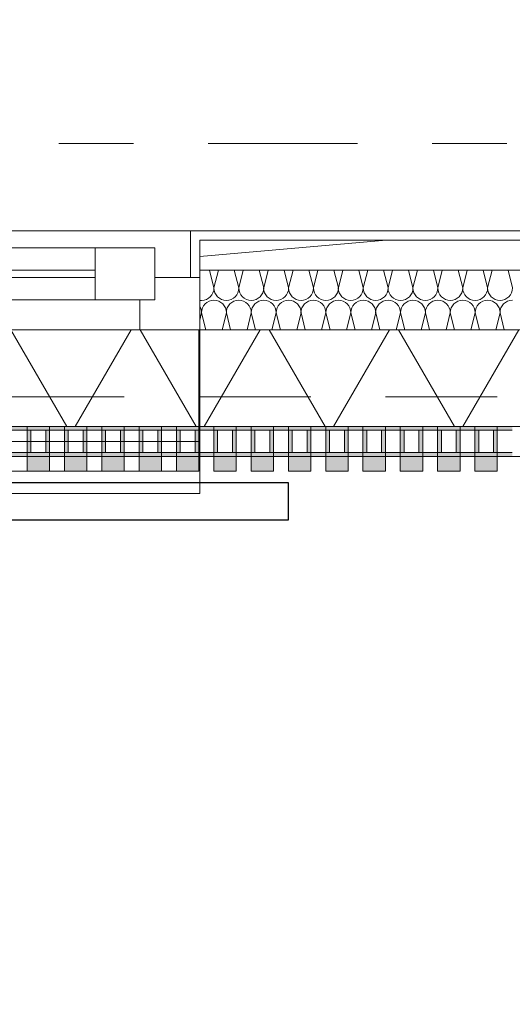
# Model space of a CAD drawing. Header units: metres. Extents: x -167 to 233, y -155 to 122.
# Tile 35 of 176: x 44.272 to 44.932, y 27.435 to 28.756. Entities that reach past the tile are written whole.
import ezdxf
from ezdxf.enums import TextEntityAlignment as Align

# ---------------------------------------------------------------- set-up
doc = ezdxf.new("R2010")
doc.units = ezdxf.units.M
doc.header["$MEASUREMENT"] = 0
doc.linetypes.add('Raster', pattern=[0.4, 0.2, -0.1, 0, -0.1])
doc.linetypes.add('Strichlinie eng', pattern=[0.23, 0.15, -0.08])
for name, color, linetype in [('10 Wand außen', 7, 'Continuous'), ('20 Decke', 7, 'Continuous'), ('40 Absturzsicherung', 7, 'Continuous'), ('50 Sanitäreinrichtung', 7, 'Continuous'), ('90 Achsraster', 7, 'Continuous'), ('94 Genehmigungsplanung Bemaßung', 7, 'Continuous')]:
    doc.layers.add(name, color=color, linetype=linetype)
doc.styles.add('ERSTELLTER_STIL_1', font='arial.ttf')
doc.styles.add('ERSTELLTER_STIL_2', font='arial.ttf')
doc.dimstyles.new('ERSTELLTER_STIL__1', dxfattribs={"dimtxt": 0.25, "dimasz": 0.19, "dimexe": 0.18, "dimexo": 0.1, "dimgap": 0, "dimtad": 1, "dimtih": 1, "dimtoh": 1, "dimzin": 0, "dimdsep": 46, "dimtxsty": 'ERSTELLTER_STIL_1', "dimblk": 'ARROWHEAD_6', "dimblk1": 'ARROWHEAD_6', "dimblk2": 'ARROWHEAD_6', "dimcen": 0.09, "dimclrd": 7, "dimclre": 7, "dimclrt": 7, "dimazin": 0, "dimtfac": 1, "dimtdec": 4, "dimtmove": 0, "dimatfit": 3, "dimfxl": 1, "dimtolj": 1, "dimtzin": 0, "dimarcsym": 0})
pattern_1 = [(0, (27236.132094, 33357.27905), (0, 0.075), [0, -0.075])]

# ---------------------------------------------------------------- blocks, each defined once
blk = doc.blocks.new('Rechteck Raster Kassetten Fassade - ACB_2')
at = {"layer": '50 Sanitäreinrichtung', "linetype": 'Continuous', "lineweight": 0, "true_color": 0x9e9e9e}
for points in [[(6.49, 0.17), (6.49, 0.19), (6.46, 0.19), (6.46, 0.17)], [(6.54, 0.17), (6.54, 0.19), (6.51, 0.19), (6.51, 0.17)], [(6.59, 0.17), (6.59, 0.19), (6.56, 0.19), (6.56, 0.17)], [(6.64, 0.17), (6.64, 0.19), (6.61, 0.19), (6.61, 0.17)], [(6.69, 0.17), (6.69, 0.19), (6.66, 0.19), (6.66, 0.17)], [(6.74, 0.17), (6.74, 0.19), (6.71, 0.19), (6.71, 0.17)], [(6.79, 0.17), (6.79, 0.19), (6.76, 0.19), (6.76, 0.17)], [(6.84, 0.17), (6.84, 0.19), (6.81, 0.19), (6.81, 0.17)], [(6.89, 0.17), (6.89, 0.19), (6.86, 0.19), (6.86, 0.17)], [(6.94, 0.17), (6.94, 0.19), (6.91, 0.19), (6.91, 0.17)], [(6.99, 0.17), (6.99, 0.19), (6.96, 0.19), (6.96, 0.17)], [(7.04, 0.17), (7.04, 0.19), (7.01, 0.19), (7.01, 0.17)], [(7.09, 0.17), (7.09, 0.19), (7.06, 0.19), (7.06, 0.17)], [(6.41, 0.13), (6.46, 0.13), (6.46, 0.135), (6.415, 0.135), (6.415, 0.165), (6.46, 0.165), (6.46, 0.17), (6.41, 0.17)], [(6.46, 0.13), (6.51, 0.13), (6.51, 0.135), (6.465, 0.135), (6.465, 0.165), (6.51, 0.165), (6.51, 0.17), (6.46, 0.17)], [(6.485, 0.165), (6.485, 0.135), (6.49, 0.135), (6.49, 0.165)], [(6.51, 0.13), (6.56, 0.13), (6.56, 0.135), (6.515, 0.135), (6.515, 0.165), (6.56, 0.165), (6.56, 0.17), (6.51, 0.17)], [(6.535, 0.165), (6.535, 0.135), (6.54, 0.135), (6.54, 0.165)], [(6.56, 0.13), (6.61, 0.13), (6.61, 0.135), (6.565, 0.135), (6.565, 0.165), (6.61, 0.165), (6.61, 0.17), (6.56, 0.17)], [(6.585, 0.165), (6.585, 0.135), (6.59, 0.135), (6.59, 0.165)], [(6.635, 0.165), (6.635, 0.135), (6.64, 0.135), (6.64, 0.165)], [(6.66, 0.165), (6.66, 0.135), (6.665, 0.135), (6.665, 0.165)], [(6.69, 0.17), (6.69, 0.165), (6.71, 0.165), (6.71, 0.17)], [(6.71, 0.13), (6.76, 0.13), (6.76, 0.135), (6.715, 0.135), (6.715, 0.165), (6.76, 0.165), (6.76, 0.17), (6.71, 0.17)], [(6.735, 0.135), (6.74, 0.135), (6.74, 0.165), (6.735, 0.165)], [(6.76, 0.13), (6.81, 0.13), (6.81, 0.135), (6.765, 0.135), (6.765, 0.165), (6.81, 0.165), (6.81, 0.17), (6.76, 0.17)], [(6.785, 0.165), (6.785, 0.135), (6.79, 0.135), (6.79, 0.165)], [(6.81, 0.13), (6.86, 0.13), (6.86, 0.135), (6.815, 0.135), (6.815, 0.165), (6.86, 0.165), (6.86, 0.17), (6.81, 0.17)], [(6.835, 0.165), (6.835, 0.135), (6.84, 0.135), (6.84, 0.165)], [(6.86, 0.13), (6.91, 0.13), (6.91, 0.135), (6.865, 0.135), (6.865, 0.165), (6.91, 0.165), (6.91, 0.17), (6.86, 0.17)], [(6.885, 0.165), (6.885, 0.135), (6.89, 0.135), (6.89, 0.165)], [(6.91, 0.13), (6.96, 0.13), (6.96, 0.135), (6.915, 0.135), (6.915, 0.165), (6.96, 0.165), (6.96, 0.17), (6.91, 0.17)], [(6.935, 0.165), (6.935, 0.135), (6.94, 0.135), (6.94, 0.165)], [(6.96, 0.13), (7.01, 0.13), (7.01, 0.135), (6.965, 0.135), (6.965, 0.165), (7.01, 0.165), (7.01, 0.17), (6.96, 0.17)], [(6.985, 0.165), (6.985, 0.135), (6.99, 0.135), (6.99, 0.165)], [(7.01, 0.13), (7.06, 0.13), (7.06, 0.135), (7.015, 0.135), (7.015, 0.165), (7.06, 0.165), (7.06, 0.17), (7.01, 0.17)], [(7.035, 0.165), (7.035, 0.135), (7.04, 0.135), (7.04, 0.165)], [(7.06, 0.13), (7.11, 0.13), (7.11, 0.135), (7.065, 0.135), (7.065, 0.165), (7.11, 0.165), (7.11, 0.17), (7.06, 0.17)], [(7.085, 0.165), (7.085, 0.135), (7.09, 0.135), (7.09, 0.165)], [(6.71, 0.135), (6.69, 0.135), (6.69, 0.13), (6.71, 0.13)]]:
    blk.add_hatch(color=253, dxfattribs=at).paths.add_polyline_path(points)
h = blk.add_hatch(color=253, dxfattribs=at)
h.paths.add_polyline_path([(6.69, 0.13), (6.69, 0.17), (6.61, 0.17), (6.61, 0.13)])
h.paths.add_polyline_path([(6.615, 0.165), (6.685, 0.165), (6.685, 0.135), (6.615, 0.135)], flags=0)
at = {"layer": '50 Sanitäreinrichtung', "linetype": 'Continuous', "lineweight": 18}
h = blk.add_hatch(dxfattribs=at)
h.set_pattern_fill('Dämmung__weich_0001', color=8, style=0, pattern_type=2)
h.set_pattern_definition([(60, (0, 0), (-0.1299038, 0.075), []), (120, (0, 0), (0.1299038, 0.075), [])])
h.paths.add_polyline_path([(0, 0), (20.25, 0), (20.38, 0.13), (0, 0.13)])
at = {"layer": '50 Sanitäreinrichtung', "color": 251, "linetype": 'Continuous', "lineweight": 18, "true_color": 0x5f5f5f}
for p, q in [((6.69, 0.19), (5.68, 0.19)), ((6.49, 0.19), (6.46, 0.19)), ((6.46, 0.19), (6.46, 0.17)), ((6.49, 0.19), (6.46, 0.19)), ((6.46, 0.19), (6.46, 0.17)), ((6.49, 0.19), (6.49, 0.17)), ((6.49, 0.19), (6.49, 0.17)), ((6.54, 0.19), (6.51, 0.19)), ((6.51, 0.19), (6.51, 0.17)), ((6.54, 0.19), (6.51, 0.19)), ((6.51, 0.19), (6.51, 0.17)), ((6.54, 0.19), (6.54, 0.17)), ((6.54, 0.19), (6.54, 0.17)), ((6.59, 0.19), (6.56, 0.19)), ((6.56, 0.19), (6.56, 0.17)), ((6.59, 0.19), (6.56, 0.19)), ((6.56, 0.19), (6.56, 0.17)), ((6.59, 0.19), (6.59, 0.17)), ((6.59, 0.19), (6.59, 0.17)), ((6.64, 0.19), (6.61, 0.19)), ((6.61, 0.19), (6.61, 0.17)), ((6.64, 0.19), (6.61, 0.19)), ((6.61, 0.19), (6.61, 0.17)), ((6.64, 0.19), (6.64, 0.17)), ((6.64, 0.19), (6.64, 0.17)), ((6.69, 0.19), (6.66, 0.19)), ((6.66, 0.19), (6.66, 0.17)), ((6.69, 0.19), (6.66, 0.19)), ((6.66, 0.19), (6.66, 0.17)), ((6.69, 0.19), (6.69, 0.17)), ((6.69, 0.19), (6.69, 0.17)), ((6.69, 0), (6.69, 0.19)), ((6.74, 0.19), (6.71, 0.19)), ((6.71, 0.19), (6.71, 0.17)), ((6.74, 0.19), (6.71, 0.19)), ((6.71, 0.19), (6.71, 0.17)), ((6.74, 0.19), (6.74, 0.17)), ((6.74, 0.19), (6.74, 0.17)), ((6.79, 0.19), (6.76, 0.19)), ((6.76, 0.19), (6.76, 0.17)), ((6.79, 0.19), (6.76, 0.19)), ((6.76, 0.19), (6.76, 0.17)), ((6.79, 0.19), (6.79, 0.17)), ((6.79, 0.19), (6.79, 0.17)), ((6.84, 0.19), (6.81, 0.19)), ((6.81, 0.19), (6.81, 0.17)), ((6.84, 0.19), (6.81, 0.19)), ((6.81, 0.19), (6.81, 0.17)), ((6.84, 0.19), (6.84, 0.17)), ((6.84, 0.19), (6.84, 0.17)), ((6.89, 0.19), (6.86, 0.19)), ((6.86, 0.19), (6.86, 0.17)), ((6.89, 0.19), (6.86, 0.19)), ((6.86, 0.19), (6.86, 0.17)), ((6.89, 0.19), (6.89, 0.17)), ((6.89, 0.19), (6.89, 0.17)), ((6.94, 0.19), (6.91, 0.19)), ((6.91, 0.19), (6.91, 0.17)), ((6.94, 0.19), (6.91, 0.19)), ((6.91, 0.19), (6.91, 0.17)), ((6.94, 0.19), (6.94, 0.17)), ((6.94, 0.19), (6.94, 0.17)), ((6.99, 0.19), (6.96, 0.19)), ((6.96, 0.19), (6.96, 0.17)), ((6.99, 0.19), (6.96, 0.19)), ((6.96, 0.19), (6.96, 0.17)), ((6.99, 0.19), (6.99, 0.17)), ((6.99, 0.19), (6.99, 0.17)), ((7.04, 0.19), (7.01, 0.19)), ((7.01, 0.19), (7.01, 0.17)), ((7.04, 0.19), (7.01, 0.19)), ((7.01, 0.19), (7.01, 0.17)), ((7.04, 0.19), (7.04, 0.17)), ((7.04, 0.19), (7.04, 0.17)), ((7.09, 0.19), (7.06, 0.19)), ((7.06, 0.19), (7.06, 0.17)), ((7.09, 0.19), (7.06, 0.19)), ((7.06, 0.19), (7.06, 0.17)), ((7.09, 0.19), (7.09, 0.17)), ((7.09, 0.19), (7.09, 0.17)), ((6.49, 0.17), (6.41, 0.17)), ((6.49, 0.17), (6.41, 0.17)), ((6.46, 0.165), (6.44, 0.165)), ((6.46, 0.165), (6.44, 0.165)), ((6.54, 0.17), (6.46, 0.17)), ((6.46, 0.17), (6.46, 0.165)), ((6.54, 0.17), (6.46, 0.17)), ((6.46, 0.17), (6.46, 0.165)), ((6.49, 0.17), (6.46, 0.17)), ((6.49, 0.17), (6.46, 0.17)), ((6.465, 0.165), (6.46, 0.165)), ((6.46, 0.165), (6.46, 0.135)), ((6.465, 0.165), (6.46, 0.165)), ((6.46, 0.165), (6.46, 0.135)), ((6.485, 0.165), (6.465, 0.165)), ((6.465, 0.165), (6.465, 0.135)), ((6.485, 0.165), (6.465, 0.165)), ((6.485, 0.165), (6.465, 0.165)), ((6.465, 0.165), (6.465, 0.135)), ((6.485, 0.165), (6.465, 0.165)), ((6.485, 0.165), (6.485, 0.135)), ((6.49, 0.165), (6.485, 0.165)), ((6.485, 0.165), (6.485, 0.135)), ((6.49, 0.165), (6.485, 0.165)), ((6.49, 0.17), (6.49, 0.165)), ((6.49, 0.17), (6.49, 0.165)), ((6.49, 0.165), (6.49, 0.135)), ((6.51, 0.165), (6.49, 0.165)), ((6.49, 0.165), (6.49, 0.135)), ((6.51, 0.165), (6.49, 0.165)), ((6.59, 0.17), (6.51, 0.17)), ((6.51, 0.17), (6.51, 0.165)), ((6.59, 0.17), (6.51, 0.17)), ((6.51, 0.17), (6.51, 0.165)), ((6.54, 0.17), (6.51, 0.17)), ((6.54, 0.17), (6.51, 0.17)), ((6.515, 0.165), (6.51, 0.165)), ((6.51, 0.165), (6.51, 0.135)), ((6.515, 0.165), (6.51, 0.165)), ((6.51, 0.165), (6.51, 0.135)), ((6.535, 0.165), (6.515, 0.165)), ((6.515, 0.165), (6.515, 0.135)), ((6.535, 0.165), (6.515, 0.165)), ((6.535, 0.165), (6.515, 0.165)), ((6.515, 0.165), (6.515, 0.135)), ((6.535, 0.165), (6.515, 0.165)), ((6.535, 0.165), (6.535, 0.135)), ((6.54, 0.165), (6.535, 0.165)), ((6.535, 0.165), (6.535, 0.135)), ((6.54, 0.165), (6.535, 0.165)), ((6.54, 0.17), (6.54, 0.165)), ((6.54, 0.17), (6.54, 0.165)), ((6.54, 0.165), (6.54, 0.135)), ((6.56, 0.165), (6.54, 0.165)), ((6.54, 0.165), (6.54, 0.135)), ((6.56, 0.165), (6.54, 0.165)), ((6.64, 0.17), (6.56, 0.17)), ((6.56, 0.17), (6.56, 0.165)), ((6.64, 0.17), (6.56, 0.17)), ((6.56, 0.17), (6.56, 0.165)), ((6.59, 0.17), (6.56, 0.17)), ((6.59, 0.17), (6.56, 0.17)), ((6.565, 0.165), (6.56, 0.165)), ((6.56, 0.165), (6.56, 0.135)), ((6.565, 0.165), (6.56, 0.165)), ((6.56, 0.165), (6.56, 0.135)), ((6.585, 0.165), (6.565, 0.165)), ((6.565, 0.165), (6.565, 0.135)), ((6.585, 0.165), (6.565, 0.165)), ((6.585, 0.165), (6.565, 0.165)), ((6.565, 0.165), (6.565, 0.135)), ((6.585, 0.165), (6.565, 0.165)), ((6.585, 0.165), (6.585, 0.135)), ((6.59, 0.165), (6.585, 0.165)), ((6.585, 0.165), (6.585, 0.135)), ((6.59, 0.165), (6.585, 0.165)), ((6.59, 0.17), (6.59, 0.165)), ((6.59, 0.17), (6.59, 0.165)), ((6.59, 0.165), (6.59, 0.135)), ((6.61, 0.165), (6.59, 0.165)), ((6.59, 0.165), (6.59, 0.135)), ((6.61, 0.165), (6.59, 0.165)), ((6.69, 0.17), (6.61, 0.17)), ((6.61, 0.17), (6.61, 0.165)), ((6.69, 0.17), (6.61, 0.17)), ((6.61, 0.17), (6.61, 0.165)), ((6.64, 0.17), (6.61, 0.17)), ((6.64, 0.17), (6.61, 0.17)), ((6.615, 0.165), (6.61, 0.165)), ((6.61, 0.165), (6.61, 0.135)), ((6.615, 0.165), (6.61, 0.165)), ((6.61, 0.165), (6.61, 0.135)), ((6.635, 0.165), (6.615, 0.165)), ((6.615, 0.165), (6.615, 0.135)), ((6.635, 0.165), (6.615, 0.165)), ((6.635, 0.165), (6.615, 0.165)), ((6.615, 0.165), (6.615, 0.135)), ((6.635, 0.165), (6.615, 0.165)), ((6.635, 0.165), (6.635, 0.135)), ((6.64, 0.165), (6.635, 0.165)), ((6.635, 0.165), (6.635, 0.135)), ((6.64, 0.165), (6.635, 0.165)), ((6.64, 0.17), (6.64, 0.165)), ((6.64, 0.17), (6.64, 0.165)), ((6.64, 0.165), (6.64, 0.135)), ((6.66, 0.165), (6.64, 0.165)), ((6.64, 0.165), (6.64, 0.135)), ((6.66, 0.165), (6.64, 0.165)), ((6.74, 0.17), (6.66, 0.17)), ((6.66, 0.17), (6.66, 0.165)), ((6.74, 0.17), (6.66, 0.17)), ((6.66, 0.17), (6.66, 0.165)), ((6.69, 0.17), (6.66, 0.17)), ((6.69, 0.17), (6.66, 0.17)), ((6.66, 0.165), (6.66, 0.135)), ((6.665, 0.165), (6.66, 0.165)), ((6.66, 0.165), (6.66, 0.135)), ((6.665, 0.165), (6.66, 0.165)), ((6.665, 0.165), (6.665, 0.135)), ((6.685, 0.165), (6.665, 0.165)), ((6.685, 0.165), (6.665, 0.165)), ((6.665, 0.165), (6.665, 0.135)), ((6.685, 0.165), (6.665, 0.165)), ((6.685, 0.165), (6.665, 0.165)), ((6.69, 0.165), (6.685, 0.165)), ((6.685, 0.165), (6.685, 0.135)), ((6.69, 0.165), (6.685, 0.165)), ((6.685, 0.165), (6.685, 0.135)), ((6.69, 0.17), (6.69, 0.165)), ((6.69, 0.17), (6.69, 0.165)), ((6.71, 0.165), (6.69, 0.165)), ((6.69, 0.165), (6.69, 0.135)), ((6.71, 0.165), (6.69, 0.165)), ((6.69, 0.165), (6.69, 0.135)), ((6.79, 0.17), (6.71, 0.17)), ((6.71, 0.17), (6.71, 0.165)), ((6.79, 0.17), (6.71, 0.17)), ((6.71, 0.17), (6.71, 0.165)), ((6.74, 0.17), (6.71, 0.17)), ((6.74, 0.17), (6.71, 0.17)), ((6.715, 0.165), (6.71, 0.165)), ((6.71, 0.165), (6.71, 0.135)), ((6.715, 0.165), (6.71, 0.165)), ((6.71, 0.165), (6.71, 0.135)), ((6.735, 0.165), (6.715, 0.165)), ((6.715, 0.165), (6.715, 0.135)), ((6.735, 0.165), (6.715, 0.165)), ((6.735, 0.165), (6.715, 0.165)), ((6.715, 0.165), (6.715, 0.135)), ((6.735, 0.165), (6.715, 0.165)), ((6.735, 0.165), (6.735, 0.135)), ((6.74, 0.165), (6.735, 0.165)), ((6.735, 0.165), (6.735, 0.135)), ((6.74, 0.165), (6.735, 0.165)), ((6.74, 0.17), (6.74, 0.165)), ((6.74, 0.17), (6.74, 0.165)), ((6.74, 0.165), (6.74, 0.135)), ((6.76, 0.165), (6.74, 0.165)), ((6.74, 0.165), (6.74, 0.135)), ((6.76, 0.165), (6.74, 0.165)), ((6.84, 0.17), (6.76, 0.17)), ((6.76, 0.17), (6.76, 0.165)), ((6.84, 0.17), (6.76, 0.17)), ((6.76, 0.17), (6.76, 0.165)), ((6.79, 0.17), (6.76, 0.17)), ((6.79, 0.17), (6.76, 0.17)), ((6.765, 0.165), (6.76, 0.165)), ((6.76, 0.165), (6.76, 0.135)), ((6.765, 0.165), (6.76, 0.165)), ((6.76, 0.165), (6.76, 0.135)), ((6.785, 0.165), (6.765, 0.165)), ((6.765, 0.165), (6.765, 0.135)), ((6.785, 0.165), (6.765, 0.165)), ((6.785, 0.165), (6.765, 0.165)), ((6.765, 0.165), (6.765, 0.135)), ((6.785, 0.165), (6.765, 0.165)), ((6.785, 0.165), (6.785, 0.135)), ((6.79, 0.165), (6.785, 0.165)), ((6.785, 0.165), (6.785, 0.135)), ((6.79, 0.165), (6.785, 0.165)), ((6.79, 0.17), (6.79, 0.165)), ((6.79, 0.17), (6.79, 0.165)), ((6.79, 0.165), (6.79, 0.135)), ((6.81, 0.165), (6.79, 0.165)), ((6.79, 0.165), (6.79, 0.135)), ((6.81, 0.165), (6.79, 0.165)), ((6.89, 0.17), (6.81, 0.17)), ((6.81, 0.17), (6.81, 0.165)), ((6.89, 0.17), (6.81, 0.17)), ((6.81, 0.17), (6.81, 0.165)), ((6.84, 0.17), (6.81, 0.17)), ((6.84, 0.17), (6.81, 0.17)), ((6.815, 0.165), (6.81, 0.165)), ((6.81, 0.165), (6.81, 0.135)), ((6.815, 0.165), (6.81, 0.165)), ((6.81, 0.165), (6.81, 0.135)), ((6.835, 0.165), (6.815, 0.165)), ((6.815, 0.165), (6.815, 0.135)), ((6.835, 0.165), (6.815, 0.165)), ((6.835, 0.165), (6.815, 0.165)), ((6.815, 0.165), (6.815, 0.135)), ((6.835, 0.165), (6.815, 0.165)), ((6.835, 0.165), (6.835, 0.135)), ((6.84, 0.165), (6.835, 0.165)), ((6.835, 0.165), (6.835, 0.135)), ((6.84, 0.165), (6.835, 0.165)), ((6.84, 0.17), (6.84, 0.165)), ((6.84, 0.17), (6.84, 0.165)), ((6.84, 0.165), (6.84, 0.135)), ((6.86, 0.165), (6.84, 0.165)), ((6.84, 0.165), (6.84, 0.135)), ((6.86, 0.165), (6.84, 0.165)), ((6.94, 0.17), (6.86, 0.17)), ((6.86, 0.17), (6.86, 0.165)), ((6.94, 0.17), (6.86, 0.17)), ((6.86, 0.17), (6.86, 0.165)), ((6.89, 0.17), (6.86, 0.17)), ((6.89, 0.17), (6.86, 0.17)), ((6.865, 0.165), (6.86, 0.165)), ((6.86, 0.165), (6.86, 0.135)), ((6.865, 0.165), (6.86, 0.165)), ((6.86, 0.165), (6.86, 0.135)), ((6.885, 0.165), (6.865, 0.165)), ((6.865, 0.165), (6.865, 0.135)), ((6.885, 0.165), (6.865, 0.165)), ((6.885, 0.165), (6.865, 0.165)), ((6.865, 0.165), (6.865, 0.135)), ((6.885, 0.165), (6.865, 0.165)), ((6.885, 0.165), (6.885, 0.135)), ((6.89, 0.165), (6.885, 0.165)), ((6.885, 0.165), (6.885, 0.135)), ((6.89, 0.165), (6.885, 0.165)), ((6.89, 0.17), (6.89, 0.165)), ((6.89, 0.17), (6.89, 0.165)), ((6.89, 0.165), (6.89, 0.135)), ((6.91, 0.165), (6.89, 0.165)), ((6.89, 0.165), (6.89, 0.135)), ((6.91, 0.165), (6.89, 0.165)), ((6.99, 0.17), (6.91, 0.17)), ((6.91, 0.17), (6.91, 0.165)), ((6.99, 0.17), (6.91, 0.17)), ((6.91, 0.17), (6.91, 0.165)), ((6.94, 0.17), (6.91, 0.17)), ((6.94, 0.17), (6.91, 0.17)), ((6.915, 0.165), (6.91, 0.165)), ((6.91, 0.165), (6.91, 0.135)), ((6.915, 0.165), (6.91, 0.165)), ((6.91, 0.165), (6.91, 0.135)), ((6.935, 0.165), (6.915, 0.165)), ((6.915, 0.165), (6.915, 0.135)), ((6.935, 0.165), (6.915, 0.165)), ((6.935, 0.165), (6.915, 0.165)), ((6.915, 0.165), (6.915, 0.135)), ((6.935, 0.165), (6.915, 0.165)), ((6.935, 0.165), (6.935, 0.135)), ((6.94, 0.165), (6.935, 0.165)), ((6.935, 0.165), (6.935, 0.135)), ((6.94, 0.165), (6.935, 0.165)), ((6.94, 0.17), (6.94, 0.165)), ((6.94, 0.17), (6.94, 0.165)), ((6.94, 0.165), (6.94, 0.135)), ((6.96, 0.165), (6.94, 0.165)), ((6.94, 0.165), (6.94, 0.135)), ((6.96, 0.165), (6.94, 0.165)), ((7.04, 0.17), (6.96, 0.17)), ((6.96, 0.17), (6.96, 0.165)), ((7.04, 0.17), (6.96, 0.17)), ((6.96, 0.17), (6.96, 0.165)), ((6.99, 0.17), (6.96, 0.17)), ((6.99, 0.17), (6.96, 0.17)), ((6.965, 0.165), (6.96, 0.165)), ((6.96, 0.165), (6.96, 0.135)), ((6.965, 0.165), (6.96, 0.165)), ((6.96, 0.165), (6.96, 0.135)), ((6.985, 0.165), (6.965, 0.165)), ((6.965, 0.165), (6.965, 0.135)), ((6.985, 0.165), (6.965, 0.165)), ((6.985, 0.165), (6.965, 0.165)), ((6.965, 0.165), (6.965, 0.135)), ((6.985, 0.165), (6.965, 0.165)), ((6.985, 0.165), (6.985, 0.135)), ((6.99, 0.165), (6.985, 0.165)), ((6.985, 0.165), (6.985, 0.135)), ((6.99, 0.165), (6.985, 0.165)), ((6.99, 0.17), (6.99, 0.165)), ((6.99, 0.17), (6.99, 0.165)), ((6.99, 0.165), (6.99, 0.135)), ((7.01, 0.165), (6.99, 0.165)), ((6.99, 0.165), (6.99, 0.135)), ((7.01, 0.165), (6.99, 0.165)), ((7.09, 0.17), (7.01, 0.17)), ((7.01, 0.17), (7.01, 0.165)), ((7.09, 0.17), (7.01, 0.17)), ((7.01, 0.17), (7.01, 0.165)), ((7.04, 0.17), (7.01, 0.17)), ((7.04, 0.17), (7.01, 0.17)), ((7.015, 0.165), (7.01, 0.165)), ((7.01, 0.165), (7.01, 0.135)), ((7.015, 0.165), (7.01, 0.165)), ((7.01, 0.165), (7.01, 0.135)), ((7.035, 0.165), (7.015, 0.165)), ((7.015, 0.165), (7.015, 0.135)), ((7.035, 0.165), (7.015, 0.165)), ((7.035, 0.165), (7.015, 0.165)), ((7.015, 0.165), (7.015, 0.135)), ((7.035, 0.165), (7.015, 0.165)), ((7.035, 0.165), (7.035, 0.135)), ((7.04, 0.165), (7.035, 0.165)), ((7.035, 0.165), (7.035, 0.135)), ((7.04, 0.165), (7.035, 0.165)), ((7.04, 0.17), (7.04, 0.165)), ((7.04, 0.17), (7.04, 0.165)), ((7.04, 0.165), (7.04, 0.135)), ((7.06, 0.165), (7.04, 0.165)), ((7.04, 0.165), (7.04, 0.135)), ((7.06, 0.165), (7.04, 0.165)), ((7.14, 0.17), (7.06, 0.17)), ((7.06, 0.17), (7.06, 0.165)), ((7.14, 0.17), (7.06, 0.17)), ((7.06, 0.17), (7.06, 0.165)), ((7.09, 0.17), (7.06, 0.17)), ((7.09, 0.17), (7.06, 0.17)), ((7.065, 0.165), (7.06, 0.165)), ((7.06, 0.165), (7.06, 0.135)), ((7.065, 0.165), (7.06, 0.165)), ((7.06, 0.165), (7.06, 0.135)), ((7.085, 0.165), (7.065, 0.165)), ((7.065, 0.165), (7.065, 0.135)), ((7.085, 0.165), (7.065, 0.165)), ((7.085, 0.165), (7.065, 0.165)), ((7.065, 0.165), (7.065, 0.135)), ((7.085, 0.165), (7.065, 0.165)), ((7.085, 0.165), (7.085, 0.135)), ((7.09, 0.165), (7.085, 0.165)), ((7.085, 0.165), (7.085, 0.135)), ((7.09, 0.165), (7.085, 0.165)), ((7.09, 0.17), (7.09, 0.165)), ((7.09, 0.17), (7.09, 0.165)), ((7.09, 0.165), (7.09, 0.135)), ((7.11, 0.165), (7.09, 0.165)), ((7.09, 0.165), (7.09, 0.135)), ((7.11, 0.165), (7.09, 0.165)), ((6.46, 0.135), (6.44, 0.135)), ((6.46, 0.135), (6.44, 0.135)), ((6.465, 0.135), (6.46, 0.135)), ((6.46, 0.135), (6.46, 0.13)), ((6.465, 0.135), (6.46, 0.135)), ((6.46, 0.135), (6.46, 0.13)), ((6.485, 0.135), (6.465, 0.135)), ((6.485, 0.135), (6.465, 0.135)), ((6.485, 0.135), (6.465, 0.135)), ((6.485, 0.135), (6.465, 0.135)), ((6.49, 0.135), (6.485, 0.135)), ((6.49, 0.135), (6.485, 0.135)), ((6.49, 0.135), (6.49, 0.13)), ((6.51, 0.135), (6.49, 0.135)), ((6.49, 0.135), (6.49, 0.13)), ((6.51, 0.135), (6.49, 0.135)), ((6.515, 0.135), (6.51, 0.135)), ((6.51, 0.135), (6.51, 0.13)), ((6.515, 0.135), (6.51, 0.135)), ((6.51, 0.135), (6.51, 0.13)), ((6.535, 0.135), (6.515, 0.135)), ((6.535, 0.135), (6.515, 0.135)), ((6.535, 0.135), (6.515, 0.135)), ((6.535, 0.135), (6.515, 0.135)), ((6.54, 0.135), (6.535, 0.135)), ((6.54, 0.135), (6.535, 0.135)), ((6.54, 0.135), (6.54, 0.13)), ((6.56, 0.135), (6.54, 0.135)), ((6.54, 0.135), (6.54, 0.13)), ((6.56, 0.135), (6.54, 0.135)), ((6.565, 0.135), (6.56, 0.135)), ((6.56, 0.135), (6.56, 0.13)), ((6.565, 0.135), (6.56, 0.135)), ((6.56, 0.135), (6.56, 0.13)), ((6.585, 0.135), (6.565, 0.135)), ((6.585, 0.135), (6.565, 0.135)), ((6.585, 0.135), (6.565, 0.135)), ((6.585, 0.135), (6.565, 0.135)), ((6.59, 0.135), (6.585, 0.135)), ((6.59, 0.135), (6.585, 0.135)), ((6.59, 0.135), (6.59, 0.13)), ((6.61, 0.135), (6.59, 0.135)), ((6.59, 0.135), (6.59, 0.13)), ((6.61, 0.135), (6.59, 0.135)), ((6.615, 0.135), (6.61, 0.135)), ((6.61, 0.135), (6.61, 0.13)), ((6.615, 0.135), (6.61, 0.135)), ((6.61, 0.135), (6.61, 0.13)), ((6.635, 0.135), (6.615, 0.135)), ((6.635, 0.135), (6.615, 0.135)), ((6.635, 0.135), (6.615, 0.135)), ((6.635, 0.135), (6.615, 0.135)), ((6.64, 0.135), (6.635, 0.135)), ((6.64, 0.135), (6.635, 0.135)), ((6.64, 0.135), (6.64, 0.13)), ((6.66, 0.135), (6.64, 0.135)), ((6.64, 0.135), (6.64, 0.13)), ((6.66, 0.135), (6.64, 0.135)), ((6.66, 0.135), (6.66, 0.13)), ((6.665, 0.135), (6.66, 0.135)), ((6.66, 0.135), (6.66, 0.13)), ((6.665, 0.135), (6.66, 0.135)), ((6.685, 0.135), (6.665, 0.135)), ((6.685, 0.135), (6.665, 0.135)), ((6.685, 0.135), (6.665, 0.135)), ((6.685, 0.135), (6.665, 0.135)), ((6.69, 0.135), (6.685, 0.135)), ((6.69, 0.135), (6.685, 0.135)), ((6.71, 0.135), (6.69, 0.135)), ((6.69, 0.135), (6.69, 0.13)), ((6.71, 0.135), (6.69, 0.135)), ((6.69, 0.135), (6.69, 0.13)), ((6.715, 0.135), (6.71, 0.135)), ((6.71, 0.135), (6.71, 0.13)), ((6.715, 0.135), (6.71, 0.135)), ((6.71, 0.135), (6.71, 0.13)), ((6.735, 0.135), (6.715, 0.135)), ((6.735, 0.135), (6.715, 0.135)), ((6.735, 0.135), (6.715, 0.135)), ((6.735, 0.135), (6.715, 0.135)), ((6.74, 0.135), (6.735, 0.135)), ((6.74, 0.135), (6.735, 0.135)), ((6.74, 0.135), (6.74, 0.13)), ((6.76, 0.135), (6.74, 0.135)), ((6.74, 0.135), (6.74, 0.13)), ((6.76, 0.135), (6.74, 0.135)), ((6.765, 0.135), (6.76, 0.135)), ((6.76, 0.135), (6.76, 0.13)), ((6.765, 0.135), (6.76, 0.135)), ((6.76, 0.135), (6.76, 0.13)), ((6.785, 0.135), (6.765, 0.135)), ((6.785, 0.135), (6.765, 0.135)), ((6.785, 0.135), (6.765, 0.135)), ((6.785, 0.135), (6.765, 0.135)), ((6.79, 0.135), (6.785, 0.135)), ((6.79, 0.135), (6.785, 0.135)), ((6.79, 0.135), (6.79, 0.13)), ((6.81, 0.135), (6.79, 0.135)), ((6.79, 0.135), (6.79, 0.13)), ((6.81, 0.135), (6.79, 0.135)), ((6.815, 0.135), (6.81, 0.135)), ((6.81, 0.135), (6.81, 0.13)), ((6.815, 0.135), (6.81, 0.135)), ((6.81, 0.135), (6.81, 0.13)), ((6.835, 0.135), (6.815, 0.135)), ((6.835, 0.135), (6.815, 0.135)), ((6.835, 0.135), (6.815, 0.135)), ((6.835, 0.135), (6.815, 0.135)), ((6.84, 0.135), (6.835, 0.135)), ((6.84, 0.135), (6.835, 0.135)), ((6.84, 0.135), (6.84, 0.13)), ((6.86, 0.135), (6.84, 0.135)), ((6.84, 0.135), (6.84, 0.13)), ((6.86, 0.135), (6.84, 0.135)), ((6.865, 0.135), (6.86, 0.135)), ((6.86, 0.135), (6.86, 0.13)), ((6.865, 0.135), (6.86, 0.135)), ((6.86, 0.135), (6.86, 0.13)), ((6.885, 0.135), (6.865, 0.135)), ((6.885, 0.135), (6.865, 0.135)), ((6.885, 0.135), (6.865, 0.135)), ((6.885, 0.135), (6.865, 0.135)), ((6.89, 0.135), (6.885, 0.135)), ((6.89, 0.135), (6.885, 0.135)), ((6.89, 0.135), (6.89, 0.13)), ((6.91, 0.135), (6.89, 0.135)), ((6.89, 0.135), (6.89, 0.13)), ((6.91, 0.135), (6.89, 0.135)), ((6.915, 0.135), (6.91, 0.135)), ((6.91, 0.135), (6.91, 0.13)), ((6.915, 0.135), (6.91, 0.135)), ((6.91, 0.135), (6.91, 0.13)), ((6.935, 0.135), (6.915, 0.135)), ((6.935, 0.135), (6.915, 0.135)), ((6.935, 0.135), (6.915, 0.135)), ((6.935, 0.135), (6.915, 0.135)), ((6.94, 0.135), (6.935, 0.135)), ((6.94, 0.135), (6.935, 0.135)), ((6.94, 0.135), (6.94, 0.13)), ((6.96, 0.135), (6.94, 0.135)), ((6.94, 0.135), (6.94, 0.13)), ((6.96, 0.135), (6.94, 0.135)), ((6.965, 0.135), (6.96, 0.135)), ((6.96, 0.135), (6.96, 0.13)), ((6.965, 0.135), (6.96, 0.135)), ((6.96, 0.135), (6.96, 0.13)), ((6.985, 0.135), (6.965, 0.135)), ((6.985, 0.135), (6.965, 0.135)), ((6.985, 0.135), (6.965, 0.135)), ((6.985, 0.135), (6.965, 0.135)), ((6.99, 0.135), (6.985, 0.135)), ((6.99, 0.135), (6.985, 0.135)), ((6.99, 0.135), (6.99, 0.13)), ((7.01, 0.135), (6.99, 0.135)), ((6.99, 0.135), (6.99, 0.13)), ((7.01, 0.135), (6.99, 0.135)), ((7.015, 0.135), (7.01, 0.135)), ((7.01, 0.135), (7.01, 0.13)), ((7.015, 0.135), (7.01, 0.135)), ((7.01, 0.135), (7.01, 0.13)), ((7.035, 0.135), (7.015, 0.135)), ((7.035, 0.135), (7.015, 0.135)), ((7.035, 0.135), (7.015, 0.135)), ((7.035, 0.135), (7.015, 0.135)), ((7.04, 0.135), (7.035, 0.135)), ((7.04, 0.135), (7.035, 0.135)), ((7.04, 0.135), (7.04, 0.13)), ((7.06, 0.135), (7.04, 0.135)), ((7.04, 0.135), (7.04, 0.13)), ((7.06, 0.135), (7.04, 0.135)), ((7.065, 0.135), (7.06, 0.135)), ((7.06, 0.135), (7.06, 0.13)), ((7.065, 0.135), (7.06, 0.135)), ((7.06, 0.135), (7.06, 0.13)), ((7.085, 0.135), (7.065, 0.135)), ((7.085, 0.135), (7.065, 0.135)), ((7.085, 0.135), (7.065, 0.135)), ((7.085, 0.135), (7.065, 0.135)), ((7.09, 0.135), (7.085, 0.135)), ((7.09, 0.135), (7.085, 0.135)), ((7.09, 0.135), (7.09, 0.13)), ((7.11, 0.135), (7.09, 0.135)), ((7.09, 0.135), (7.09, 0.13)), ((7.11, 0.135), (7.09, 0.135)), ((20.38, 0.13), (0, 0.13)), ((6.49, 0.13), (6.41, 0.13)), ((6.49, 0.13), (6.41, 0.13)), ((6.54, 0.13), (6.46, 0.13)), ((6.54, 0.13), (6.46, 0.13)), ((6.59, 0.13), (6.51, 0.13)), ((6.59, 0.13), (6.51, 0.13)), ((6.64, 0.13), (6.56, 0.13)), ((6.64, 0.13), (6.56, 0.13)), ((6.69, 0.13), (6.61, 0.13)), ((6.69, 0.13), (6.61, 0.13)), ((6.74, 0.13), (6.66, 0.13)), ((6.74, 0.13), (6.66, 0.13)), ((6.79, 0.13), (6.71, 0.13)), ((6.79, 0.13), (6.71, 0.13)), ((6.84, 0.13), (6.76, 0.13)), ((6.84, 0.13), (6.76, 0.13)), ((6.89, 0.13), (6.81, 0.13)), ((6.89, 0.13), (6.81, 0.13)), ((6.94, 0.13), (6.86, 0.13)), ((6.94, 0.13), (6.86, 0.13)), ((6.99, 0.13), (6.91, 0.13)), ((6.99, 0.13), (6.91, 0.13)), ((7.04, 0.13), (6.96, 0.13)), ((7.04, 0.13), (6.96, 0.13)), ((7.09, 0.13), (7.01, 0.13)), ((7.09, 0.13), (7.01, 0.13)), ((7.14, 0.13), (7.06, 0.13)), ((7.14, 0.13), (7.06, 0.13)), ((0, 0), (20.25, 0)), ((5.68, 0), (6.69, 0))]:
    blk.add_line(p, q, dxfattribs=at)
at = {"layer": '50 Sanitäreinrichtung', "color": 251, "linetype": 'Strichlinie eng', "lineweight": 18, "true_color": 0x5f5f5f}
blk.add_line((20.34, 0.09), (0, 0.09), dxfattribs=at)
blk = doc.blocks.new('*X25', base_point=(27236.1321, 33357.279))
at = {"layer": '10 Wand außen', "color": 8, "linetype": 'Continuous', "lineweight": 18}
for p, q in [((44.5321, 28.3957), (44.5261, 28.4197)), ((44.5321, 28.3957), (44.5381, 28.4197)), ((44.5654, 28.3957), (44.5594, 28.4197)), ((44.5654, 28.3957), (44.5714, 28.4197)), ((44.5988, 28.3957), (44.5928, 28.4197)), ((44.5988, 28.3957), (44.6048, 28.4197)), ((44.6321, 28.3957), (44.6261, 28.4197)), ((44.6321, 28.3957), (44.6381, 28.4197)), ((44.6654, 28.3957), (44.6594, 28.4197)), ((44.6654, 28.3957), (44.6714, 28.4197)), ((44.6988, 28.3957), (44.6928, 28.4197)), ((44.6988, 28.3957), (44.7048, 28.4197)), ((44.7321, 28.3957), (44.7261, 28.4197)), ((44.7321, 28.3957), (44.7381, 28.4197)), ((44.7654, 28.3957), (44.7594, 28.4197)), ((44.7654, 28.3957), (44.7714, 28.4197)), ((44.7988, 28.3957), (44.7928, 28.4197)), ((44.7988, 28.3957), (44.8048, 28.4197)), ((44.8321, 28.3957), (44.8261, 28.4197)), ((44.8321, 28.3957), (44.8381, 28.4197)), ((44.8654, 28.3957), (44.8594, 28.4197)), ((44.8654, 28.3957), (44.8714, 28.4197)), ((44.8988, 28.3957), (44.8928, 28.4197)), ((44.8988, 28.3957), (44.9048, 28.4197)), ((44.9321, 28.3957), (44.9261, 28.4197)), ((44.513, 28.3526), (44.5154, 28.3624)), ((44.5211, 28.3397), (44.5154, 28.3624)), ((44.5431, 28.3397), (44.5488, 28.3624)), ((44.5544, 28.3397), (44.5488, 28.3624)), ((44.5764, 28.3397), (44.5821, 28.3624)), ((44.5878, 28.3397), (44.5821, 28.3624)), ((44.6098, 28.3397), (44.6154, 28.3624)), ((44.6211, 28.3397), (44.6154, 28.3624)), ((44.6431, 28.3397), (44.6488, 28.3624)), ((44.6544, 28.3397), (44.6488, 28.3624)), ((44.6764, 28.3397), (44.6821, 28.3624)), ((44.6878, 28.3397), (44.6821, 28.3624)), ((44.7098, 28.3397), (44.7154, 28.3624)), ((44.7211, 28.3397), (44.7154, 28.3624)), ((44.7431, 28.3397), (44.7488, 28.3624)), ((44.7544, 28.3397), (44.7488, 28.3624)), ((44.7764, 28.3397), (44.7821, 28.3624)), ((44.7878, 28.3397), (44.7821, 28.3624)), ((44.8098, 28.3397), (44.8154, 28.3624)), ((44.8211, 28.3397), (44.8154, 28.3624)), ((44.8431, 28.3397), (44.8488, 28.3624)), ((44.8544, 28.3397), (44.8488, 28.3624)), ((44.8764, 28.3397), (44.8821, 28.3624)), ((44.8878, 28.3397), (44.8821, 28.3624)), ((44.9098, 28.3397), (44.9154, 28.3624)), ((44.9211, 28.3397), (44.9154, 28.3624))]:
    blk.add_line(p, q, dxfattribs=at)
for centre, start, end in [((44.5154, 28.3957), 270, 0), ((44.5488, 28.3957), 180, 270), ((44.5488, 28.3957), 270, 0), ((44.5821, 28.3957), 180, 270), ((44.5821, 28.3957), 270, 0), ((44.6154, 28.3957), 180, 270), ((44.6154, 28.3957), 270, 0), ((44.6488, 28.3957), 180, 270), ((44.6488, 28.3957), 270, 0), ((44.6821, 28.3957), 180, 270), ((44.6821, 28.3957), 270, 0), ((44.7154, 28.3957), 180, 270), ((44.7154, 28.3957), 270, 0), ((44.7488, 28.3957), 180, 270), ((44.7488, 28.3957), 270, 0), ((44.7821, 28.3957), 180, 270), ((44.7821, 28.3957), 270, 0), ((44.8154, 28.3957), 180, 270), ((44.8154, 28.3957), 270, 0), ((44.8488, 28.3957), 180, 270), ((44.8488, 28.3957), 270, 0), ((44.8821, 28.3957), 180, 270), ((44.8821, 28.3957), 270, 0), ((44.9154, 28.3957), 180, 270), ((44.9154, 28.3957), 270, 0), ((44.5154, 28.3957), 261.575, 270), ((44.5321, 28.3624), 90, 180), ((44.5321, 28.3624), 0, 90), ((44.5654, 28.3624), 90, 180), ((44.5654, 28.3624), 0, 90), ((44.5988, 28.3624), 90, 180), ((44.5988, 28.3624), 0, 90), ((44.6321, 28.3624), 90, 180), ((44.6321, 28.3624), 0, 90), ((44.6654, 28.3624), 90, 180), ((44.6654, 28.3624), 0, 90), ((44.6988, 28.3624), 90, 180), ((44.6988, 28.3624), 0, 90), ((44.7321, 28.3624), 90, 180), ((44.7321, 28.3624), 0, 90), ((44.7654, 28.3624), 90, 180), ((44.7654, 28.3624), 0, 90), ((44.7988, 28.3624), 90, 180), ((44.7988, 28.3624), 0, 90), ((44.8321, 28.3624), 90, 180), ((44.8321, 28.3624), 0, 90), ((44.8654, 28.3624), 90, 180), ((44.8654, 28.3624), 0, 90), ((44.8988, 28.3624), 90, 180), ((44.8988, 28.3624), 0, 90), ((44.9321, 28.3624), 90, 180), ((44.4988, 28.3624), 0, 31.4072)]:
    blk.add_arc(centre, 0.0167, start, end, dxfattribs=at)
blk = doc.blocks.new('1-Flügelfenster 27')
at = {"layer": '10 Wand außen', "color": 7, "linetype": 'Continuous', "lineweight": 18}
for p, q in [((-0.505, 0.0625), (-0.4925, 0.0625)), ((-0.4925, 0), (-0.4925, 0.0625)), ((-0.445, -0.03), (-0.445, 0.04)), ((-0.445, 0.04), (-0.365, 0.04)), ((-0.365, 0.04), (0.365, 0.04)), ((-0.365, 0.04), (-0.365, -0.03)), ((-0.505, 0), (-0.445, 0)), ((-0.505, -0.07), (-0.505, 0)), ((-0.505, -0.07), (-0.505, 0)), ((-0.445, 0), (-0.445, -0.03)), ((-0.365, 0.01), (0.365, 0.01)), ((0.365, 0), (-0.365, 0)), ((-0.445, -0.03), (-0.425, -0.03)), ((-0.365, -0.03), (-0.445, -0.03)), ((-0.425, -0.03), (-0.425, -0.07)), ((0.365, -0.03), (-0.365, -0.03)), ((-0.425, -0.07), (-0.505, -0.07)), ((0.425, -0.07), (-0.425, -0.07))]:
    blk.add_line(p, q, dxfattribs=at)
at = {"layer": '10 Wand außen', "color": 7, "linetype": 'Continuous', "lineweight": 13}
for p, q in [((-0.4925, 0.0625), (0.4925, 0.0625)), ((-0.505, -0.07), (-0.505, -0.29)), ((-0.505, -0.07), (-0.505, -0.22)), ((-0.505, -0.22), (0.505, -0.22)), ((-0.505, -0.29), (0.505, -0.29))]:
    blk.add_line(p, q, dxfattribs=at)
at = {"layer": '10 Wand außen', "color": 7, "linetype": 'Strichlinie eng', "lineweight": 13}
blk.add_line((-0.505, -0.07), (0.505, -0.07), dxfattribs=at)
blk = doc.blocks.new('Standard-Rastermarker_139')
at = {"layer": '90 Achsraster', "color": 14, "linetype": 'Raster', "lineweight": 18, "true_color": 0xa80000}
blk.add_line((1, 0), (45.4427, 0), dxfattribs=at)
at = {"layer": '90 Achsraster', "color": 14, "lineweight": 18, "true_color": 0xa80000, "style": 'ERSTELLTER_STIL_2'}
for tag, p in [('AC_MarkerText_1_0', (-0.35, 0.15)), ('AC_MarkerText_1_1', (46.7927, 0.15))]:
    blk.add_attdef(tag, text='', height=0.3, dxfattribs=at).set_placement(p, align=Align.TOP_CENTER)
blk = doc.blocks.new('*D255', base_point=(27236.1321, 33357.279))
at = {"layer": '94 Genehmigungsplanung Bemaßung', "color": 7, "linetype": 'Continuous', "lineweight": 13}
for p, q in [((17.3411, 26.1863), (17.3411, 26.5613)), ((58.1625, 26.1863), (58.1625, 26.5613)), ((17.4411, 26.4738), (17.2411, 26.2738)), ((58.0625, 26.2738), (58.2625, 26.4738)), ((17.1911, 26.3738), (17.3411, 26.3738)), ((17.3411, 26.3738), (58.1625, 26.3738)), ((58.1625, 26.3738), (58.3125, 26.3738))]:
    blk.add_line(p, q, dxfattribs=at)
at = {"layer": '94 Genehmigungsplanung Bemaßung', "color": 7, "lineweight": 13, "insert": (37.3228, 26.4238), "char_height": 0.25, "attachment_point": 7, "style": 'ERSTELLTER_STIL_1'}
blk.add_mtext('\\A1;{\\pql;\\fArial|b0|i0|c0|p0;\\W1.000000;40,82}', dxfattribs=at)
blk = doc.blocks.new('ARROWHEAD_6')
at = {"color": 0, "linetype": 'Continuous', "lineweight": 0}
for p, q in [((-0.5, -0.5), (0.5, 0.5)), ((0, 0), (-1, 0))]:
    blk.add_line(p, q, dxfattribs=at)
blk = doc.blocks.new('*D263', base_point=(27236.1321, 33357.279))
at = {"layer": '94 Genehmigungsplanung Bemaßung', "color": 7, "linetype": 'Continuous', "lineweight": 13}
for p, q in [((17.3411, 24.7136), (17.3411, 25.0886)), ((58.1625, 24.7136), (58.1625, 25.0886)), ((17.4411, 25.0011), (17.2411, 24.8011)), ((58.0625, 24.8011), (58.2625, 25.0011)), ((17.1911, 24.9011), (17.3411, 24.9011)), ((17.3411, 24.9011), (58.1625, 24.9011)), ((58.1625, 24.9011), (58.3125, 24.9011))]:
    blk.add_line(p, q, dxfattribs=at)
at = {"layer": '94 Genehmigungsplanung Bemaßung', "color": 7, "lineweight": 13, "insert": (37.3228, 24.9511), "char_height": 0.25, "attachment_point": 7, "style": 'ERSTELLTER_STIL_1'}
blk.add_mtext('\\A1;{\\pql;\\fArial|b0|i0|c0|p0;\\W1.000000;40,82}', dxfattribs=at)

msp = doc.modelspace()

# ---------------------------------------------------------------- hatches: boundary and pattern name
at = {"layer": '10 Wand außen', "linetype": 'Continuous', "lineweight": 13, "true_color": 0x000100}
h = msp.add_hatch(dxfattribs=at)
h.set_pattern_fill('Gipskarton_0001', color=98, style=0, pattern_type=2)
h.set_pattern_definition(pattern_1)
h.paths.add_polyline_path([(44.513, 28.4722), (44.5005, 28.4722), (44.5005, 28.4097), (44.513, 28.4097), (44.513, 28.4597)])
h = msp.add_hatch(dxfattribs=at)
h.set_pattern_fill('Gipskarton_0001', color=98, style=0, pattern_type=2)
h.set_pattern_definition(pattern_1)
h.paths.add_polyline_path([(45.8861, 28.4722), (44.513, 28.4722), (44.513, 28.4597), (45.8861, 28.4597)])
h = msp.add_hatch(dxfattribs=at)
h.set_pattern_fill('Holz__Vollholz__Längshol_AA', color=98, style=0, pattern_type=2)
h.set_pattern_definition([(5, (27236.13209, 33357.27905), (-0.00784401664, 0.08965752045), [])])
h.paths.add_polyline_path([(44.513, 28.4597), (44.513, 28.4197), (45.8861, 28.4197), (45.8861, 28.4597)])

# ---------------------------------------------------------------- linework, layer by layer
at = {"layer": '10 Wand außen', "color": 7, "linetype": 'Continuous', "lineweight": 18}
for p, q in [((44.5005, 28.4097), (44.5005, 28.4722)), ((44.513, 28.4722), (44.5005, 28.4722)), ((45.8861, 28.4597), (44.513, 28.4597)), ((44.513, 28.4597), (44.513, 28.4097)), ((45.8861, 28.4197), (44.513, 28.4197)), ((44.513, 28.4097), (44.5005, 28.4097)), ((44.513, 28.3397), (44.513, 28.4097))]:
    msp.add_line(p, q, dxfattribs=at)
at = {"layer": '10 Wand außen', "color": 7, "linetype": 'Continuous', "lineweight": 18, "flags": 128}
for points in [[(45.8861, 28.4722), (44.513, 28.4722)], [(44.513, 28.3397), (45.8861, 28.3397)]]:
    msp.add_lwpolyline(points, dxfattribs=at)
at = {"layer": '20 Decke', "color": 7, "linetype": 'Continuous', "lineweight": 13, "flags": 128}
msp.add_lwpolyline([(38.1011, 43.8397), (38.1011, 28.3397), (38.2411, 28.3397), (42.5011, 28.3397), (42.5011, 28.8397), (43.0011, 28.8397), (43.0011, 28.3397), (47.5011, 28.3397), (47.5011, 28.8397), (48.0011, 28.8397), (48.0011, 28.4722), (52.5025, 28.4722), (52.5025, 28.8397), (53.0025, 28.8397), (53.0025, 28.3397), (57.5025, 28.3397), (57.5025, 28.8397), (58.0025, 28.8397), (58.0025, 43.8397), (47.5011, 43.8397), (43.0011, 43.8397), (43.0011, 43.3397), (42.5011, 43.3397), (42.5011, 43.8397)], close=True, dxfattribs=at)
at = {"layer": '40 Absturzsicherung', "color": 250, "linetype": 'Continuous', "lineweight": 25, "true_color": 0x191919, "flags": 128}
msp.add_lwpolyline([(44.632, 28.0844), (44.632, 28.1344), (43.384, 28.1344), (43.384, 28.0844)], close=True, dxfattribs=at)
at = {"layer": '40 Absturzsicherung', "color": 255, "linetype": 'Continuous', "lineweight": 18, "flags": 128}
msp.add_lwpolyline([(44.632, 28.0844), (44.632, 28.1344), (43.384, 28.1344), (43.384, 28.0844)], close=True, dxfattribs=at)

# ---------------------------------------------------------------- block references
at = {"layer": '10 Wand außen', "color": 7, "linetype": 'Continuous', "lineweight": 18, "xscale": -1}
msp.add_blockref('1-Flügelfenster 27', (44.008, 28.4097), dxfattribs=at)
at = {"layer": '10 Wand außen', "color": 7, "lineweight": 35}
msp.add_blockref('*X25', (27236.1321, 33357.279), dxfattribs=at)
at = {"layer": '50 Sanitäreinrichtung', "color": 251, "linetype": 'Continuous', "lineweight": 18, "true_color": 0x5f5f5f, "xscale": -1, "rotation": 180}
msp.add_blockref('Rechteck Raster Kassetten Fassade - ACB_2', (37.8218, 28.3397), dxfattribs=at)
at = {"layer": '90 Achsraster', "color": 7, "linetype": 'Continuous', "lineweight": 18}
msp.add_blockref('Standard-Rastermarker_139', (13.5244, 28.5897), dxfattribs=at)

# ---------------------------------------------------------------- dimensions: what is measured, and where the dimension line sits
at = {"layer": '94 Genehmigungsplanung Bemaßung', "color": 7, "linetype": 'Continuous', "lineweight": 13}
for base, picture, middle in [((58.1625, 26.3738), '*D255', (37.7416, 26.5488)), ((58.1625, 24.9011), '*D263', (37.7416, 25.0761))]:
    dim = msp.add_linear_dim(base=base, p1=(17.3411, 28.1797), p2=(58.1625, 28.1797), dimstyle='ERSTELLTER_STIL__1', dxfattribs=at)
    dim.commit()
    dim.dimension.update_dxf_attribs({"geometry": picture, "text_midpoint": middle, "dimtype": 160})

doc.saveas('drawing.dxf')
